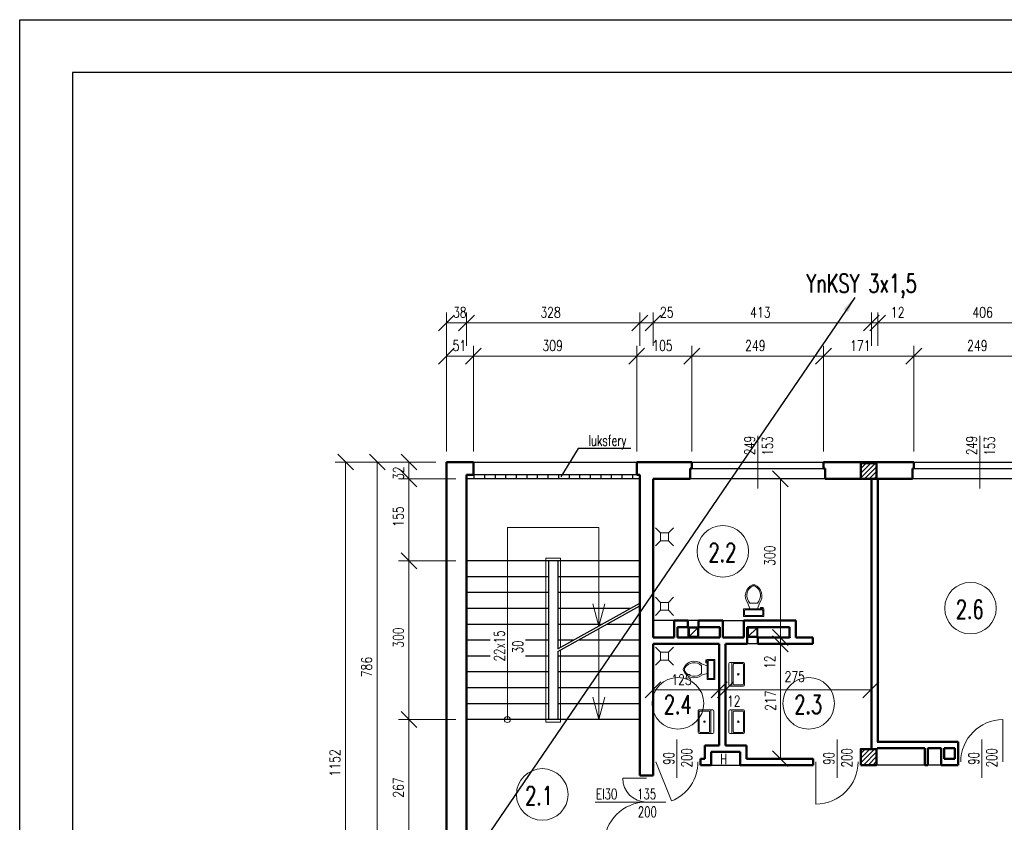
# Model space of a CAD drawing. Header units: millimetres. Extents: x -56112 to 30506, y -136199 to -2178.
# Tile 6 of 45: x -51869 to -33241, y -91978 to -76799. Entities that reach past the tile are written whole.
import ezdxf
from ezdxf.enums import TextEntityAlignment as Align

# ---------------------------------------------------------------- set-up
doc = ezdxf.new("R2010")
doc.units = ezdxf.units.MM
doc.header["$LTSCALE"] = 10
doc.header["$MEASUREMENT"] = 0
doc.header["$PDMODE"] = 35
doc.layers.get('0').update_dxf_attribs({"lineweight": 15})
for name, color, linetype, lineweight in [('L001', 1, 'Continuous', 18), ('L002', 2, 'Continuous', 25), ('L003', 3, 'Continuous', 50)]:
    doc.layers.add(name, color=color, linetype=linetype, lineweight=lineweight)
doc.layers.add('L004', color=4, linetype='Continuous')
doc.styles.get("Standard").update_dxf_attribs({"font": 'simplex.shx', "width": 0.75, "height": 200})
doc.dimstyles.new('1_100', dxfattribs={"dimtxt": 200, "dimasz": 300, "dimexe": 200, "dimexo": 200, "dimgap": 100, "dimtad": 1, "dimdec": 0, "dimlfac": 0.1, "dimtxsty": 'Standard', "dimblk": 'OBLIQUE', "dimcen": 250, "dimdle": 2, "dimclrt": 2, "dimadec": 0, "dimazin": 0, "dimtfac": 1, "dimtdec": 0, "dimtmove": 1, "dimatfit": 3, "dimfxl": 1, "dimarcsym": 0})
pattern_1 = [(45, (-46550, -54957.545), (-44.19417, 44.19417), [])]

# ---------------------------------------------------------------- blocks, each defined once
blk = doc.blocks.new('Zlewozmywak pojedyńczy - góra')
blk.add_line((-15, -3.999996), (15, -3.999996))
for points in [[(-13.5, 0), (13.5, 0)], [(-15, -18.499996), (-15, -1.5)], [(-13.5, -17.499996), (-13.5, -6.499996)], [(-12.5, -5.499996), (12.5, -5.499996)], [(13.5, -6.499996), (13.5, -17.499996)], [(15, -1.5), (15, -18.499996)], [(13.5, -19.999996), (-13.5, -19.999996)], [(12.5, -18.499996), (-12.5, -18.499996)]]:
    blk.add_lwpolyline(points)
for radius in [1, 0.5]:
    blk.add_circle((0, -11.999996), radius)
for centre, radius, start, end in [((-13.5, -1.5), 1.5, 90, 180), ((-12.5, -6.499996), 1, 90, 180), ((12.5, -6.499996), 1, 0, 90), ((13.5, -1.5), 1.5, 0, 90), ((-13.5, -18.499996), 1.5, 180, 270), ((-12.5, -17.499996), 1, 180, 270), ((12.5, -17.499996), 1, 270, 0), ((13.5, -18.499996), 1.5, 270, 0)]:
    blk.add_arc(centre, radius, start, end)
blk = doc.blocks.new('Toaleta - góra')
for p, q in [((-10, -8.5), (-8, -8.5)), ((-10, -9.5), (-10, -8.5)), ((-7, -9.5), (-10, -9.5)), ((-8, -8.5), (-8, -8)), ((-7, -8), (-7, -9.5)), ((-4, -8), (-6, -14)), ((4, -8), (6, -14)), ((9.5, -6), (9.5, -2)), ((4, -14), (-4, -14))]:
    blk.add_line(p, q)
blk.add_lwpolyline([(10.5, -8), (10.5, 0), (-10.5, 0), (-10.5, -8)], close=True)
for points in [[(-9.5, -2), (-9.5, -6)], [(8.5, -1), (-8.5, -1)], [(-8.5, -7), (8.5, -7)]]:
    blk.add_lwpolyline(points)
for centre, radius, start, end in [((-8.6, -1.9), 0.884, 81.8699, 188.1301), ((-8.6, -6.1), 0.884, 171.8699, 278.1301), ((8.6, -1.9), 0.884, 351.8699, 98.1301), ((8.6, -6.1), 0.884, 261.8699, 8.1301), ((3.5, -21.6), 12.2, 141.4691, 247.9714), ((4.2, -21.8), 11.3, 136.3677, 238.9468), ((-3.5, -21.6), 12.2, 292.0284, 38.5307), ((-4.2, -21.8), 11.3, 301.053, 43.6321), ((0, -27.9), 4, 245.7318, 294.2682), ((0, -29), 4, 254.8605, 285.1395)]:
    blk.add_arc(centre, radius, start, end)
blk = doc.blocks.new('_Oblique')
at = {"layer": 'L004', "color": 0, "lineweight": -2}
blk.add_line((-0.5, -0.5), (0.5, 0.5), dxfattribs=at)
blk = doc.blocks.new('*D1918')
at = {"layer": 'Defpoints'}
for p in [(-33655, -82333), (-31576, -82534), (-35636, -83164), (-31576, -83164)]:
    blk.add_point(p, dxfattribs=at)
at = {"layer": 'L001'}
for p, q in [((-35636, -82964), (-35636, -82334)), ((-31576, -82964), (-31576, -82334)), ((-35636, -82534), (-31576, -82534))]:
    blk.add_line(p, q, dxfattribs=at)
at = {"layer": 'L001', "xscale": 300, "yscale": 300, "zscale": 300, "rotation": 180}
blk.add_blockref('_Oblique', (-35636, -82534), dxfattribs=at)
at = {"layer": 'L001', "xscale": 300, "yscale": 300, "zscale": 300}
blk.add_blockref('_Oblique', (-31576, -82534), dxfattribs=at)
at = {"layer": 'L001', "color": 2, "linetype": 'Continuous', "width": 0.75}
blk.add_text('406', height=200, dxfattribs=at).set_placement((-33844, -82333), align=Align.MIDDLE_LEFT)
blk = doc.blocks.new('*D1482')
at = {"layer": 'Defpoints'}
for p in [(-35636, -82534), (-35279, -82534), (-35756, -83164), (-35636, -83164)]:
    blk.add_point(p, dxfattribs=at)
at = {"layer": 'L001'}
for p, q in [((-35756, -82964), (-35756, -82334)), ((-35636, -82964), (-35636, -82334)), ((-35758, -82534), (-35756, -82534)), ((-35756, -82534), (-35636, -82534)), ((-35172, -82534), (-35636, -82534))]:
    blk.add_line(p, q, dxfattribs=at)
at = {"layer": 'L001', "xscale": 300, "yscale": 300, "zscale": 300}
blk.add_blockref('_Oblique', (-35756, -82534), dxfattribs=at)
at = {"layer": 'L001', "xscale": 300, "yscale": 300, "zscale": 300, "rotation": 180}
blk.add_blockref('_Oblique', (-35636, -82534), dxfattribs=at)
at = {"layer": 'L001', "color": 2, "linetype": 'Continuous', "width": 0.75}
blk.add_text('12', height=200, dxfattribs=at).set_placement((-35386, -82334), align=Align.MIDDLE_LEFT)
blk = doc.blocks.new('*D1483')
at = {"layer": 'Defpoints'}
for p in [(-36012, -83164), (-34951, -83164), (-36661, -85164), (-34951, -85164)]:
    blk.add_point(p, dxfattribs=at)
at = {"layer": 'L001'}
for p, q in [((-36661, -84964), (-36661, -82964)), ((-34951, -84964), (-34951, -82964)), ((-36661, -83164), (-34951, -83164))]:
    blk.add_line(p, q, dxfattribs=at)
at = {"layer": 'L001', "xscale": 300, "yscale": 300, "zscale": 300, "rotation": 180}
blk.add_blockref('_Oblique', (-36661, -83164), dxfattribs=at)
at = {"layer": 'L001', "xscale": 300, "yscale": 300, "zscale": 300}
blk.add_blockref('_Oblique', (-34951, -83164), dxfattribs=at)
at = {"layer": 'L001', "color": 2, "linetype": 'Continuous', "width": 0.75}
blk.add_text('171', height=200, dxfattribs=at).set_placement((-36158, -82964), align=Align.MIDDLE_LEFT)
blk = doc.blocks.new('*D1919')
at = {"layer": 'Defpoints'}
for p in [(-41825, -82333), (-40136, -82534), (-43416, -83164), (-40136, -83164)]:
    blk.add_point(p, dxfattribs=at)
at = {"layer": 'L001'}
for p, q in [((-43416, -82964), (-43416, -82334)), ((-40136, -82964), (-40136, -82334)), ((-43416, -82534), (-40136, -82534))]:
    blk.add_line(p, q, dxfattribs=at)
at = {"layer": 'L001', "xscale": 300, "yscale": 300, "zscale": 300, "rotation": 180}
blk.add_blockref('_Oblique', (-43416, -82534), dxfattribs=at)
at = {"layer": 'L001', "xscale": 300, "yscale": 300, "zscale": 300}
blk.add_blockref('_Oblique', (-40136, -82534), dxfattribs=at)
at = {"layer": 'L001', "color": 2, "linetype": 'Continuous', "width": 0.75}
blk.add_text('328', height=200, dxfattribs=at).set_placement((-42018, -82333), align=Align.MIDDLE_LEFT)
blk = doc.blocks.new('*D1920')
at = {"layer": 'Defpoints'}
for p in [(-41790, -82963), (-40196, -83164), (-43286, -85164), (-40196, -85164)]:
    blk.add_point(p, dxfattribs=at)
at = {"layer": 'L001'}
for p, q in [((-43286, -84964), (-43286, -82964)), ((-40196, -84964), (-40196, -82964)), ((-43286, -83164), (-40196, -83164))]:
    blk.add_line(p, q, dxfattribs=at)
at = {"layer": 'L001', "xscale": 300, "yscale": 300, "zscale": 300, "rotation": 180}
blk.add_blockref('_Oblique', (-43286, -83164), dxfattribs=at)
at = {"layer": 'L001', "xscale": 300, "yscale": 300, "zscale": 300}
blk.add_blockref('_Oblique', (-40196, -83164), dxfattribs=at)
at = {"layer": 'L001', "color": 2, "linetype": 'Continuous', "width": 0.75}
blk.add_text('309', height=200, dxfattribs=at).set_placement((-41979, -82963), align=Align.MIDDLE_LEFT)
blk = doc.blocks.new('*D1486')
at = {"layer": 'Defpoints'}
for p in [(-43549, -82534), (-43416, -82534), (-43416, -83164), (-43796, -85164)]:
    blk.add_point(p, dxfattribs=at)
at = {"layer": 'L001'}
for p, q in [((-43796, -84964), (-43796, -82334)), ((-43416, -82964), (-43416, -82334)), ((-43798, -82534), (-43796, -82534)), ((-43796, -82534), (-43416, -82534)), ((-43414, -82534), (-43416, -82534))]:
    blk.add_line(p, q, dxfattribs=at)
at = {"layer": 'L001', "xscale": 300, "yscale": 300, "zscale": 300}
blk.add_blockref('_Oblique', (-43796, -82534), dxfattribs=at)
at = {"layer": 'L001', "xscale": 300, "yscale": 300, "zscale": 300, "rotation": 180}
blk.add_blockref('_Oblique', (-43416, -82534), dxfattribs=at)
at = {"layer": 'L001', "color": 2, "linetype": 'Continuous', "width": 0.75}
blk.add_text('38', height=200, dxfattribs=at).set_placement((-43670, -82334), align=Align.MIDDLE_LEFT)
blk = doc.blocks.new('*D1921')
at = {"layer": 'Defpoints'}
for p in [(-43590, -82963), (-43286, -83164), (-43796, -85164), (-43286, -85164)]:
    blk.add_point(p, dxfattribs=at)
at = {"layer": 'L001'}
for p, q in [((-43796, -84964), (-43796, -82964)), ((-43286, -84964), (-43286, -82964)), ((-43796, -83164), (-43286, -83164))]:
    blk.add_line(p, q, dxfattribs=at)
at = {"layer": 'L001', "xscale": 300, "yscale": 300, "zscale": 300, "rotation": 180}
blk.add_blockref('_Oblique', (-43796, -83164), dxfattribs=at)
at = {"layer": 'L001', "xscale": 300, "yscale": 300, "zscale": 300}
blk.add_blockref('_Oblique', (-43286, -83164), dxfattribs=at)
at = {"layer": 'L001', "color": 2, "linetype": 'Continuous', "width": 0.75}
blk.add_text('51', height=200, dxfattribs=at).set_placement((-43679, -82963), align=Align.MIDDLE_LEFT)
blk = doc.blocks.new('*D1922')
at = {"layer": 'Defpoints'}
for p in [(-37870, -82333), (-35756, -82534), (-39886, -83164), (-35756, -83164)]:
    blk.add_point(p, dxfattribs=at)
at = {"layer": 'L001'}
for p, q in [((-39886, -82964), (-39886, -82334)), ((-35756, -82964), (-35756, -82334)), ((-39886, -82534), (-35756, -82534))]:
    blk.add_line(p, q, dxfattribs=at)
at = {"layer": 'L001', "xscale": 300, "yscale": 300, "zscale": 300, "rotation": 180}
blk.add_blockref('_Oblique', (-39886, -82534), dxfattribs=at)
at = {"layer": 'L001', "xscale": 300, "yscale": 300, "zscale": 300}
blk.add_blockref('_Oblique', (-35756, -82534), dxfattribs=at)
at = {"layer": 'L001', "color": 2, "linetype": 'Continuous', "width": 0.75}
blk.add_text('413', height=200, dxfattribs=at).set_placement((-38049, -82333), align=Align.MIDDLE_LEFT)
blk = doc.blocks.new('*D1923')
at = {"layer": 'Defpoints'}
for p in [(-37955, -82963), (-36661, -83164), (-39151, -85164), (-36661, -85164)]:
    blk.add_point(p, dxfattribs=at)
at = {"layer": 'L001'}
for p, q in [((-39151, -84964), (-39151, -82964)), ((-36661, -84964), (-36661, -82964)), ((-39151, -83164), (-36661, -83164))]:
    blk.add_line(p, q, dxfattribs=at)
at = {"layer": 'L001', "xscale": 300, "yscale": 300, "zscale": 300, "rotation": 180}
blk.add_blockref('_Oblique', (-39151, -83164), dxfattribs=at)
at = {"layer": 'L001', "xscale": 300, "yscale": 300, "zscale": 300}
blk.add_blockref('_Oblique', (-36661, -83164), dxfattribs=at)
at = {"layer": 'L001', "color": 2, "linetype": 'Continuous', "width": 0.75}
blk.add_text('249', height=200, dxfattribs=at).set_placement((-38144, -82963), align=Align.MIDDLE_LEFT)
blk = doc.blocks.new('*D1490')
at = {"layer": 'Defpoints'}
for p in [(-39886, -82534), (-39635, -82534), (-40136, -83164), (-39886, -83164)]:
    blk.add_point(p, dxfattribs=at)
at = {"layer": 'L001'}
for p, q in [((-40136, -82964), (-40136, -82334)), ((-39886, -82964), (-39886, -82334)), ((-40138, -82534), (-40136, -82534)), ((-40136, -82534), (-39886, -82534)), ((-39513, -82534), (-39886, -82534))]:
    blk.add_line(p, q, dxfattribs=at)
at = {"layer": 'L001', "xscale": 300, "yscale": 300, "zscale": 300}
blk.add_blockref('_Oblique', (-40136, -82534), dxfattribs=at)
at = {"layer": 'L001', "xscale": 300, "yscale": 300, "zscale": 300, "rotation": 180}
blk.add_blockref('_Oblique', (-39886, -82534), dxfattribs=at)
at = {"layer": 'L001', "color": 2, "linetype": 'Continuous', "width": 0.75}
blk.add_text('25', height=200, dxfattribs=at).set_placement((-39756, -82334), align=Align.MIDDLE_LEFT)
blk = doc.blocks.new('*D1924')
at = {"layer": 'Defpoints'}
for p in [(-39723, -82963), (-39151, -83164), (-40196, -85164), (-39151, -85164)]:
    blk.add_point(p, dxfattribs=at)
at = {"layer": 'L001'}
for p, q in [((-40196, -84964), (-40196, -82964)), ((-39151, -84964), (-39151, -82964)), ((-40196, -83164), (-39151, -83164))]:
    blk.add_line(p, q, dxfattribs=at)
at = {"layer": 'L001', "xscale": 300, "yscale": 300, "zscale": 300, "rotation": 180}
blk.add_blockref('_Oblique', (-40196, -83164), dxfattribs=at)
at = {"layer": 'L001', "xscale": 300, "yscale": 300, "zscale": 300}
blk.add_blockref('_Oblique', (-39151, -83164), dxfattribs=at)
at = {"layer": 'L001', "color": 2, "linetype": 'Continuous', "width": 0.75}
blk.add_text('105', height=200, dxfattribs=at).set_placement((-39901, -82963), align=Align.MIDDLE_LEFT)
blk = doc.blocks.new('*D1928')
at = {"layer": 'Defpoints'}
for p in [(-33755, -82963), (-32461, -83164), (-34951, -85164), (-32461, -85164)]:
    blk.add_point(p, dxfattribs=at)
at = {"layer": 'L001'}
for p, q in [((-34951, -84964), (-34951, -82964)), ((-32461, -84964), (-32461, -82964)), ((-34951, -83164), (-32461, -83164))]:
    blk.add_line(p, q, dxfattribs=at)
at = {"layer": 'L001', "xscale": 300, "yscale": 300, "zscale": 300, "rotation": 180}
blk.add_blockref('_Oblique', (-34951, -83164), dxfattribs=at)
at = {"layer": 'L001', "xscale": 300, "yscale": 300, "zscale": 300}
blk.add_blockref('_Oblique', (-32461, -83164), dxfattribs=at)
at = {"layer": 'L001', "color": 2, "linetype": 'Continuous', "width": 0.75}
blk.add_text('249', height=200, dxfattribs=at).set_placement((-33944, -82963), align=Align.MIDDLE_LEFT)
blk = doc.blocks.new('*D2000')
at = {"layer": 'Defpoints'}
for p in [(-44395, -85164), (-45903, -90875), (-45702, -96684), (-40196, -96684)]:
    blk.add_point(p, dxfattribs=at)
at = {"layer": 'L001'}
for p, q in [((-44595, -85164), (-45902, -85164)), ((-45702, -85164), (-45702, -96684)), ((-40396, -96684), (-45902, -96684))]:
    blk.add_line(p, q, dxfattribs=at)
at = {"layer": 'L001', "xscale": 300, "yscale": 300, "zscale": 300}
for p, rotation in [((-45702, -85164), 90), ((-45702, -96684), 270)]:
    blk.add_blockref('_Oblique', p, dxfattribs=dict(at, rotation=rotation))
at = {"layer": 'L001', "color": 2, "linetype": 'Continuous', "width": 0.75}
blk.add_text('1152', height=200, rotation=90, dxfattribs=at).set_placement((-45903, -91111), align=Align.MIDDLE_LEFT)
blk = doc.blocks.new('*D2002')
at = {"layer": 'Defpoints'}
for p in [(-43796, -85164), (-45304, -89045), (-45103, -93024), (-43796, -93024)]:
    blk.add_point(p, dxfattribs=at)
at = {"layer": 'L001'}
for p, q in [((-43996, -85164), (-45303, -85164)), ((-45103, -85164), (-45103, -93024)), ((-43996, -93024), (-45303, -93024))]:
    blk.add_line(p, q, dxfattribs=at)
at = {"layer": 'L001', "xscale": 300, "yscale": 300, "zscale": 300}
for p, rotation in [((-45103, -85164), 90), ((-45103, -93024), 270)]:
    blk.add_blockref('_Oblique', p, dxfattribs=dict(at, rotation=rotation))
at = {"layer": 'L001', "color": 2, "linetype": 'Continuous', "width": 0.75}
blk.add_text('786', height=200, rotation=90, dxfattribs=at).set_placement((-45304, -89235), align=Align.MIDDLE_LEFT)
blk = doc.blocks.new('*D2003')
at = {"layer": 'Defpoints'}
for p in [(-43416, -87034), (-44705, -88485), (-44504, -90034), (-43416, -90034)]:
    blk.add_point(p, dxfattribs=at)
at = {"layer": 'L001'}
for p, q in [((-43616, -87034), (-44704, -87034)), ((-44504, -87034), (-44504, -90034)), ((-43616, -90034), (-44704, -90034))]:
    blk.add_line(p, q, dxfattribs=at)
at = {"layer": 'L001', "xscale": 300, "yscale": 300, "zscale": 300}
for p, rotation in [((-44504, -87034), 90), ((-44504, -90034), 270)]:
    blk.add_blockref('_Oblique', p, dxfattribs=dict(at, rotation=rotation))
at = {"layer": 'L001', "color": 2, "linetype": 'Continuous', "width": 0.75}
blk.add_text('300', height=200, rotation=90, dxfattribs=at).set_placement((-44705, -88678), align=Align.MIDDLE_LEFT)
blk = doc.blocks.new('*D2004')
at = {"layer": 'Defpoints'}
for p in [(-43416, -85484), (-44705, -86210), (-44504, -87034), (-43416, -87034)]:
    blk.add_point(p, dxfattribs=at)
at = {"layer": 'L001'}
for p, q in [((-43616, -85484), (-44704, -85484)), ((-44504, -85484), (-44504, -87034)), ((-43616, -87034), (-44704, -87034))]:
    blk.add_line(p, q, dxfattribs=at)
at = {"layer": 'L001', "xscale": 300, "yscale": 300, "zscale": 300}
for p, rotation in [((-44504, -85484), 90), ((-44504, -87034), 270)]:
    blk.add_blockref('_Oblique', p, dxfattribs=dict(at, rotation=rotation))
at = {"layer": 'L001', "color": 2, "linetype": 'Continuous', "width": 0.75}
blk.add_text('155', height=200, rotation=90, dxfattribs=at).set_placement((-44705, -86389), align=Align.MIDDLE_LEFT)
blk = doc.blocks.new('*D2005')
at = {"layer": 'Defpoints'}
for p in [(-43416, -90034), (-44705, -91320), (-44504, -92704), (-43416, -92704)]:
    blk.add_point(p, dxfattribs=at)
at = {"layer": 'L001'}
for p, q in [((-43616, -90034), (-44704, -90034)), ((-44504, -90034), (-44504, -92704)), ((-43616, -92704), (-44704, -92704))]:
    blk.add_line(p, q, dxfattribs=at)
at = {"layer": 'L001', "xscale": 300, "yscale": 300, "zscale": 300}
for p, rotation in [((-44504, -90034), 90), ((-44504, -92704), 270)]:
    blk.add_blockref('_Oblique', p, dxfattribs=dict(at, rotation=rotation))
at = {"layer": 'L001', "color": 2, "linetype": 'Continuous', "width": 0.75}
blk.add_text('267', height=200, rotation=90, dxfattribs=at).set_placement((-44705, -91513), align=Align.MIDDLE_LEFT)
blk = doc.blocks.new('*D1564')
at = {"layer": 'Defpoints'}
for p in [(-43796, -85164), (-44504, -85384), (-44504, -85484), (-43416, -85484)]:
    blk.add_point(p, dxfattribs=at)
at = {"layer": 'L001'}
for p, q in [((-43996, -85164), (-44704, -85164)), ((-44504, -85162), (-44504, -85164)), ((-44504, -85164), (-44504, -85484)), ((-43616, -85484), (-44704, -85484)), ((-44504, -85486), (-44504, -85484))]:
    blk.add_line(p, q, dxfattribs=at)
at = {"layer": 'L001', "xscale": 300, "yscale": 300, "zscale": 300}
for p, rotation in [((-44504, -85164), 270), ((-44504, -85484), 90)]:
    blk.add_blockref('_Oblique', p, dxfattribs=dict(at, rotation=rotation))
at = {"layer": 'L001', "color": 2, "linetype": 'Continuous', "width": 0.75}
blk.add_text('32', height=200, rotation=90, dxfattribs=at).set_placement((-44704, -85505), align=Align.MIDDLE_LEFT)
blk = doc.blocks.new('*D2017')
at = {"layer": 'Defpoints'}
for p in [(-39886, -89299), (-39361, -89281), (-38636, -89299), (-38636, -89471)]:
    blk.add_point(p, dxfattribs=at)
at = {"layer": 'L001'}
for p, q in [((-39886, -89471), (-38636, -89471)), ((-39886, -89499), (-39886, -89671)), ((-38636, -89499), (-38636, -89671))]:
    blk.add_line(p, q, dxfattribs=at)
at = {"layer": 'L001', "xscale": 300, "yscale": 300, "zscale": 300, "rotation": 180}
blk.add_blockref('_Oblique', (-39886, -89471), dxfattribs=at)
at = {"layer": 'L001', "xscale": 300, "yscale": 300, "zscale": 300}
blk.add_blockref('_Oblique', (-38636, -89471), dxfattribs=at)
at = {"layer": 'L001', "color": 2, "linetype": 'Continuous', "width": 0.75}
blk.add_text('125', height=200, dxfattribs=at).set_placement((-39540, -89281), align=Align.MIDDLE_LEFT)
blk = doc.blocks.new('*D1720')
at = {"layer": 'Defpoints'}
for p in [(-38636, -89299), (-38516, -89471), (-38516, -89589), (-38381, -89685)]:
    blk.add_point(p, dxfattribs=at)
at = {"layer": 'L001'}
for p, q in [((-38516, -89389), (-38516, -89271)), ((-38638, -89471), (-38636, -89471)), ((-38636, -89471), (-38516, -89471)), ((-38636, -89499), (-38636, -89671)), ((-38516, -89471), (-38514, -89471))]:
    blk.add_line(p, q, dxfattribs=at)
at = {"layer": 'L001', "xscale": 300, "yscale": 300, "zscale": 300}
blk.add_blockref('_Oblique', (-38636, -89471), dxfattribs=at)
at = {"layer": 'L001', "xscale": 300, "yscale": 300, "zscale": 300, "rotation": 180}
blk.add_blockref('_Oblique', (-38516, -89471), dxfattribs=at)
at = {"layer": 'L001', "color": 2, "linetype": 'Continuous', "width": 0.75}
blk.add_text('12', height=200, dxfattribs=at).set_placement((-38488, -89685), align=Align.MIDDLE_LEFT)
blk = doc.blocks.new('*D2018')
at = {"layer": 'Defpoints'}
for p in [(-37205, -89224), (-38516, -89589), (-35766, -89469), (-35766, -89471)]:
    blk.add_point(p, dxfattribs=at)
at = {"layer": 'L001'}
for p, q in [((-38516, -89389), (-38516, -89271)), ((-38516, -89471), (-35766, -89471)), ((-35766, -89669), (-35766, -89671))]:
    blk.add_line(p, q, dxfattribs=at)
at = {"layer": 'L001', "xscale": 300, "yscale": 300, "zscale": 300, "rotation": 180}
blk.add_blockref('_Oblique', (-38516, -89471), dxfattribs=at)
at = {"layer": 'L001', "xscale": 300, "yscale": 300, "zscale": 300}
blk.add_blockref('_Oblique', (-35766, -89471), dxfattribs=at)
at = {"layer": 'L001', "color": 2, "linetype": 'Continuous', "width": 0.75}
blk.add_text('275', height=200, dxfattribs=at).set_placement((-37398, -89224), align=Align.MIDDLE_LEFT)
blk = doc.blocks.new('*D2019')
at = {"layer": 'Defpoints'}
for p in [(-37508, -85484), (-37679, -86935), (-38175, -88484), (-37478, -88484)]:
    blk.add_point(p, dxfattribs=at)
at = {"layer": 'L001'}
for p, q in [((-37478, -85484), (-37478, -88484)), ((-37308, -85484), (-37278, -85484)), ((-37975, -88484), (-37278, -88484))]:
    blk.add_line(p, q, dxfattribs=at)
at = {"layer": 'L001', "xscale": 300, "yscale": 300, "zscale": 300}
for p, rotation in [((-37478, -85484), 90), ((-37478, -88484), 270)]:
    blk.add_blockref('_Oblique', p, dxfattribs=dict(at, rotation=rotation))
at = {"layer": 'L001', "color": 2, "linetype": 'Continuous', "width": 0.75}
blk.add_text('300', height=200, rotation=90, dxfattribs=at).set_placement((-37679, -87128), align=Align.MIDDLE_LEFT)
blk = doc.blocks.new('*D2020')
at = {"layer": 'Defpoints'}
for p in [(-38175, -88604), (-37666, -89691), (-38165, -90774), (-37478, -90774)]:
    blk.add_point(p, dxfattribs=at)
at = {"layer": 'L001'}
for p, q in [((-37975, -88604), (-37278, -88604)), ((-37478, -88604), (-37478, -90774)), ((-37965, -90774), (-37278, -90774))]:
    blk.add_line(p, q, dxfattribs=at)
at = {"layer": 'L001', "xscale": 300, "yscale": 300, "zscale": 300}
for p, rotation in [((-37478, -88604), 90), ((-37478, -90774), 270)]:
    blk.add_blockref('_Oblique', p, dxfattribs=dict(at, rotation=rotation))
at = {"layer": 'L001', "color": 2, "linetype": 'Continuous', "width": 0.75}
blk.add_text('217', height=200, rotation=90, dxfattribs=at).set_placement((-37666, -89870), align=Align.MIDDLE_LEFT)
blk = doc.blocks.new('*D1724')
at = {"layer": 'Defpoints'}
for p in [(-38175, -88484), (-38175, -88604), (-37478, -88604), (-37478, -88971)]:
    blk.add_point(p, dxfattribs=at)
at = {"layer": 'L001'}
for p, q in [((-37975, -88484), (-37278, -88484)), ((-37975, -88604), (-37278, -88604)), ((-37478, -88482), (-37478, -88484)), ((-37478, -88484), (-37478, -88604)), ((-37478, -89078), (-37478, -88604))]:
    blk.add_line(p, q, dxfattribs=at)
at = {"layer": 'L001', "xscale": 300, "yscale": 300, "zscale": 300}
for p, rotation in [((-37478, -88484), 270), ((-37478, -88604), 90)]:
    blk.add_blockref('_Oblique', p, dxfattribs=dict(at, rotation=rotation))
at = {"layer": 'L001', "color": 2, "linetype": 'Continuous', "width": 0.75}
blk.add_text('12', height=200, rotation=90, dxfattribs=at).set_placement((-37678, -89078), align=Align.MIDDLE_LEFT)

msp = doc.modelspace()

# ---------------------------------------------------------------- hatches: boundary and pattern name
at = {"layer": 'L001'}
h = msp.add_hatch(dxfattribs=at)
h.set_pattern_fill('ANSI31', color=256, scale=500, style=0)
h.set_pattern_definition(pattern_1)
h.paths.add_polyline_path([(-35656, -85184.4), (-35956, -85184.4), (-35956, -85484.4), (-35656, -85484.4)], flags=16)
h = msp.add_hatch(dxfattribs=at)
h.set_pattern_fill('ANSI31', color=256, scale=500, style=0)
h.set_pattern_definition(pattern_1)
h.paths.add_polyline_path([(-35656, -90594.4), (-35956, -90594.4), (-35956, -90894.4), (-35656, -90894.4)], flags=16)

# ---------------------------------------------------------------- linework, layer by layer
at = {"layer": 'Defpoints'}
msp.add_3dface([(-51868.7, -76799.4, 0), (30505.6, -76799.4, 0), (30505.6, -106499.4, 0), (-51868.7, -106499.4, 0)], dxfattribs=at)
at = {"layer": 'L001'}
for p, q in [((-37906, -85662.5), (-37906, -84666.3)), ((-33706, -85662.5), (-33706, -84666.3)), ((-42641, -86400.6), (-40911, -86400.6)), ((-42641, -90034.4), (-42641, -86400.6)), ((-40911, -86400.6), (-40911, -88267)), ((-39745.4, -86503.5), (-39841.5, -86407.4)), ((-39595.4, -86503.5), (-39499.3, -86407.4)), ((-39745.4, -86653.5), (-39841.5, -86749.6)), ((-39595.4, -86653.5), (-39499.3, -86749.6)), ((-41916, -86984.4), (-41636, -86984.4)), ((-41916, -90084.4), (-41916, -86984.4)), ((-41636, -86984.4), (-41636, -88672.5)), ((-39745.4, -87819.1), (-39841.5, -87723)), ((-39595.4, -87819.1), (-39499.3, -87723)), ((-40911, -88267), (-41026.5, -87845.6)), ((-40911, -88267), (-40795.5, -87845.6)), ((-39745.4, -87969.1), (-39841.5, -88065.2)), ((-39595.4, -87969.1), (-39499.3, -88065.2)), ((-40911, -88317), (-40911, -90034.4)), ((-39745.4, -88761.7), (-39841.5, -88665.6)), ((-39595.4, -88761.7), (-39499.3, -88665.6)), ((-41636, -88722.5), (-41636, -90084.4)), ((-39745.4, -88911.7), (-39841.5, -89007.8)), ((-39595.4, -88911.7), (-39499.3, -89007.8)), ((-40911, -90034.4), (-41026.5, -89613)), ((-40911, -90034.4), (-40795.5, -89613)), ((-41916, -90084.4), (-41636, -90084.4)), ((-33266, -90836.1, 70), (-33266, -90036.1, 70)), ((-39436, -90409.8), (-39436, -91138.9)), ((-36406, -90409.8), (-36406, -91138.9)), ((-33666, -90409.8), (-33666, -91138.9)), ((-39836, -90832.6, 70), (-39536, -91574.9, 70)), ((-36806, -90832.6, 70), (-36806, -91632.6, 70)), ((-40011, -91144.4), (-40461, -91144.4)), ((-39646.5, -91594.4), (-40979.5, -91594.4))]:
    msp.add_line(p, q, dxfattribs=at)
at = {"layer": 'L001', "flags": 128}
for points in [[(-39745.4, -86653.5), (-39595.4, -86653.5), (-39595.4, -86503.5), (-39745.4, -86503.5)], [(-39745.4, -87969.1), (-39595.4, -87969.1), (-39595.4, -87819.1), (-39745.4, -87819.1)], [(-39745.4, -88911.7), (-39595.4, -88911.7), (-39595.4, -88761.7), (-39745.4, -88761.7)]]:
    msp.add_lwpolyline(points, close=True, dxfattribs=at)
at = {"layer": 'L001'}
for centre, radius in [((-38566.4, -86853.4), 488.1), ((-33880.5, -87927.9), 488.1), ((-39416.1, -89728), 488.1), ((-36942.1, -89728), 488.1), ((-42641, -90034.4), 57.1), ((-41982.4, -91451.4), 488.1)]:
    msp.add_circle(centre, radius, dxfattribs=at)
for centre, radius, start, end in [((-33266, -90836.1, 70), 800, 90, 180), ((-39829, -90838, 70), 793, 291.68015, 0.39191), ((-36806, -90832.6, 70), 800, 270, 0), ((-40011, -91144.4), 450, 180, 270), ((-40011, -92394.4), 800, 90, 180)]:
    msp.add_arc(centre, radius, start, end, dxfattribs=at)
at = {"layer": 'L002'}
for p, q in [((-41301.5, -84908.5), (-41630.7, -85441.4)), ((-40308.3, -84908.5), (-41301.5, -84908.5)), ((-43286, -85164.4), (-40196, -85164.4)), ((-39151, -85164.4), (-36661, -85164.4)), ((-39151, -85284.4), (-36661, -85284.4)), ((-34951, -85164.4), (-32461, -85164.4)), ((-34951, -85284.4), (-32461, -85284.4)), ((-40196, -85404.4), (-43416, -85404.4)), ((-40136, -85484.4), (-43416, -85484.4)), ((-43276, -85404.4), (-43276, -85484.4)), ((-43076, -85404.4), (-43076, -85484.4)), ((-42876, -85404.4), (-42876, -85484.4)), ((-42676, -85404.4), (-42676, -85484.4)), ((-42476, -85404.4), (-42476, -85484.4)), ((-42276, -85404.4), (-42276, -85484.4)), ((-42076, -85404.4), (-42076, -85484.4)), ((-41876, -85404.4), (-41876, -85484.4)), ((-41676, -85404.4), (-41676, -85484.4)), ((-41476, -85404.4), (-41476, -85484.4)), ((-41276, -85404.4), (-41276, -85484.4)), ((-41076, -85404.4), (-41076, -85484.4)), ((-40876, -85404.4), (-40876, -85484.4)), ((-40676, -85404.4), (-40676, -85484.4)), ((-40476, -85404.4), (-40476, -85484.4)), ((-40276, -85404.4), (-40276, -85484.4)), ((-36631, -85484.4), (-39181, -85484.4)), ((-32431, -85484.4), (-34981, -85484.4)), ((-40136, -87034.4), (-43416, -87034.4)), ((-41866, -87034.4), (-41866, -90034.4)), ((-41686, -87034.4), (-41686, -88700.4)), ((-41866, -87334.4), (-43416, -87334.4)), ((-40136, -87334.4), (-41686, -87334.4)), ((-41866, -87634.4), (-43416, -87634.4)), ((-40136, -87634.4), (-41686, -87634.4)), ((-41686, -88700.4), (-40136, -87833.5)), ((-41686, -88750.4), (-40136, -87883.5)), ((-41866, -87934.4), (-43416, -87934.4)), ((-40316.3, -87934.4), (-41686, -87934.4)), ((-41866, -88234.4), (-43416, -88234.4)), ((-40852.7, -88234.4), (-41686, -88234.4)), ((-40136, -88234.4), (-40763.3, -88234.4)), ((-39486, -88164.4), (-39886, -88164.4)), ((-39026, -88164.4), (-39226, -88164.4)), ((-39026, -88284.4), (-39226, -88284.4)), ((-39226, -88284.4), (-39226, -88484.4)), ((-39026, -88284.4), (-39026, -88484.4)), ((-38566, -88164.4), (-38166, -88164.4)), ((-37906, -88484.4), (-37906, -88284.4)), ((-39046, -88304.4), (-39206, -88304.4)), ((-39206, -88464.4), (-39046, -88304.4)), ((-39206, -88304.4), (-39206, -88464.4)), ((-39046, -88464.4), (-39206, -88464.4)), ((-39046, -88304.4), (-39046, -88464.4)), ((-38086, -88304.4), (-38086, -88464.4)), ((-38086, -88464.4), (-37926, -88304.4)), ((-37926, -88304.4), (-38086, -88304.4)), ((-37926, -88464.4), (-38086, -88464.4)), ((-37926, -88304.4), (-37926, -88464.4)), ((-42967, -88534.4), (-43416, -88534.4)), ((-41866, -88534.4), (-42298.9, -88534.4)), ((-41389.1, -88534.4), (-41686, -88534.4)), ((-40136, -88534.4), (-41299.7, -88534.4)), ((-37906, -88484.4), (-38106, -88484.4)), ((-37906, -88604.4), (-38106, -88604.4)), ((-42967, -88834.4), (-43416, -88834.4)), ((-41866, -88834.4), (-42298.9, -88834.4)), ((-41686, -88750.4), (-41686, -90034.4)), ((-40136, -88834.4), (-41686, -88834.4)), ((-41866, -89134.4), (-43416, -89134.4)), ((-40136, -89134.4), (-41686, -89134.4)), ((-41866, -89434.4), (-43416, -89434.4)), ((-40136, -89434.4), (-41686, -89434.4)), ((-41866, -89734.4), (-43416, -89734.4)), ((-40136, -89734.4), (-41686, -89734.4)), ((-40136, -90034.4), (-43416, -90034.4)), ((-38786, -90894.4), (-38236, -90894.4)), ((-34746, -90894.4), (-35656, -90894.4)), ((-34436, -90894.4), (-34686, -90894.4))]:
    msp.add_line(p, q, dxfattribs=at)
at = {"layer": 'L003'}
for p, q in [((-43796, -85164.4), (-43796, -93024.4)), ((-43286, -85164.4), (-43796, -85164.4)), ((-43286, -85164.4), (-43286, -85404.4)), ((-39151, -85164.4), (-40196, -85164.4)), ((-40196, -85164.4), (-40196, -85404.4)), ((-39181, -85284.4), (-39151, -85284.4)), ((-39181, -85484.4), (-39181, -85284.4)), ((-39151, -85164.4), (-39151, -85284.4)), ((-34951, -85164.4), (-36661, -85164.4)), ((-36661, -85164.4), (-36661, -85284.4)), ((-36661, -85284.4), (-36631, -85284.4)), ((-36631, -85484.4), (-36631, -85284.4)), ((-34981, -85284.4), (-34951, -85284.4)), ((-34981, -85484.4), (-34981, -85284.4)), ((-34951, -85164.4), (-34951, -85284.4)), ((-43416, -85404.4), (-43416, -92704.4)), ((-43286, -85404.4), (-43416, -85404.4)), ((-40136, -85404.4), (-40196, -85404.4)), ((-40136, -85404.4), (-40136, -91094.4)), ((-39886, -85484.4), (-39886, -88484.4)), ((-39181, -85484.4), (-39886, -85484.4)), ((-35766, -85484.4), (-36631, -85484.4)), ((-35756, -85484.4), (-35756, -90594.4)), ((-35636, -85484.4), (-35636, -90454.4)), ((-34981, -85484.4), (-35636, -85484.4)), ((-39486, -88164.4), (-39486, -88484.4)), ((-39226, -88164.4), (-39486, -88164.4)), ((-39426, -88284.4), (-39426, -88484.4)), ((-39226, -88284.4), (-39426, -88284.4)), ((-39226, -88164.4), (-39226, -88284.4)), ((-38566, -88164.4), (-39026, -88164.4)), ((-39026, -88164.4), (-39026, -88284.4)), ((-38626, -88284.4), (-39026, -88284.4)), ((-38626, -88284.4), (-38626, -88484.4)), ((-38566, -88164.4), (-38566, -88484.4)), ((-38166, -88164.4), (-38166, -88484.4)), ((-37186, -88164.4), (-38166, -88164.4)), ((-38106, -88284.4), (-38106, -88604.4)), ((-37306, -88284.4), (-38106, -88284.4)), ((-37306, -88284.4), (-37306, -88484.4)), ((-37186, -88164.4), (-37186, -88484.4)), ((-39486, -88484.4), (-39886, -88484.4)), ((-39886, -88604.4), (-39886, -91094.4)), ((-38636, -88604.4), (-39886, -88604.4)), ((-38626, -88484.4), (-39426, -88484.4)), ((-38636, -88604.4), (-38636, -90524.4)), ((-38166, -88484.4), (-38566, -88484.4)), ((-38516, -88604.4), (-38516, -90524.4)), ((-38106, -88604.4), (-38516, -88604.4)), ((-37306, -88484.4), (-37906, -88484.4)), ((-37906, -88484.4), (-37906, -88604.4)), ((-36866, -88604.4), (-37906, -88604.4)), ((-36866, -88484.4), (-37186, -88484.4)), ((-36866, -88484.4), (-36866, -88604.4)), ((-38636, -90524.4), (-38906, -90524.4)), ((-38906, -90524.4), (-38906, -90774.4)), ((-38116, -90524.4), (-38516, -90524.4)), ((-38116, -90524.4), (-38116, -90774.4)), ((-35646, -90454.4), (-34116, -90454.4)), ((-38236, -90644.4), (-38786, -90644.4)), ((-38786, -90644.4), (-38786, -90894.4)), ((-38236, -90644.4), (-38236, -90894.4)), ((-34746, -90574.4), (-35646, -90574.4)), ((-34686, -90574.4), (-34436, -90574.4)), ((-34376, -90574.4), (-34176, -90574.4)), ((-38906, -90774.4), (-38986, -90774.4)), ((-38986, -90774.4), (-38986, -90894.4)), ((-38786, -90894.4), (-38986, -90894.4)), ((-36856, -90894.4), (-38236, -90894.4)), ((-36856, -90774.4), (-38116, -90774.4)), ((-34686, -90894.4), (-34746, -90894.4)), ((-34116, -90894.4), (-34436, -90894.4)), ((-34176, -90774.4), (-34376, -90774.4)), ((-39886, -91094.4), (-40136, -91094.4))]:
    msp.add_line(p, q, dxfattribs=at)
at = {"layer": 'L003', "flags": 128}
for points in [[(-35956, -85484.4), (-35656, -85484.4), (-35656, -85184.4), (-35956, -85184.4)], [(-35956, -90894.4), (-35656, -90894.4), (-35656, -90594.4), (-35956, -90594.4)]]:
    msp.add_lwpolyline(points, close=True, dxfattribs=at)
for points in [[(-34116, -90894.4), (-34116, -90454.4)], [(-34746, -90894.4), (-34746, -90574.4)], [(-34686, -90894.4), (-34686, -90574.4)], [(-34436, -90894.4), (-34436, -90574.4)], [(-34376, -90774.4), (-34376, -90574.4)], [(-34176, -90774.4), (-34176, -90574.4)], [(-36856, -90774.4), (-36856, -90894.4)]]:
    msp.add_lwpolyline(points, dxfattribs=at)
at = {"layer": 'L004'}
msp.add_3dface([(29505.6, -77799.4, 0), (-50868.7, -77799.4, 0), (-50868.7, -105499.4, 0), (29505.6, -105499.4, 0)], dxfattribs=at)

# ---------------------------------------------------------------- block references
at = {"layer": 'L001'}
for name, p, xscale, yscale, zscale, rotation in [('Toaleta - góra', (-37983.3, -88085.4), 18.14285714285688, 18.14285714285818, 18.14285714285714, 180), ('Toaleta - góra', (-38715.6, -89088.8), 18.14285714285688, 18.14285714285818, 18.14285714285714, 270), ('Zlewozmywak pojedyńczy - góra', (-38453.3, -89178.4), 14.99999999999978, 15.00000000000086, 15, 90), ('Zlewozmywak pojedyńczy - góra', (-38733.4, -90075.7), 14.99999999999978, -15.00000000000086, 15, 89.99999999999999), ('Zlewozmywak pojedyńczy - góra', (-38453.3, -90075.7), 14.99999999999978, 15.00000000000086, 15, 90)]:
    msp.add_blockref(name, p, dxfattribs=dict(at, xscale=xscale, yscale=yscale, zscale=zscale, rotation=rotation))

# ---------------------------------------------------------------- texts
at = {"layer": 'L001', "width": 0.7}
for s, rotation, p in [('249', 90, (-37898.5, -84851.6)), ('153', 90, (-37559.2, -84861.6)), ('249', 90, (-33698.5, -84851.6)), ('153', 90, (-33359.2, -84861.6)), ('22x15', 90, (-42633.5, -88641.9)), ('30', 90, (-42285.3, -88660.9)), ('90', 90, (-39428.5, -90769.8)), ('200', 90, (-39089.2, -90757.5)), ('90', 90, (-36398.5, -90769.8)), ('200', 90, (-36059.2, -90757.5)), ('90', 90, (-33658.5, -90769.8)), ('200', 90, (-33319.2, -90757.5)), ('EI30', 360, (-40763.8, -91601.8)), ('135', 360, (-40007.5, -91601.8)), ('200', 360, (-39994.2, -91941.2))]:
    msp.add_text(s, height=200, rotation=rotation, dxfattribs=at).set_placement(p, align=Align.BOTTOM_CENTER)
for s, height, p in [('2.2', 350, (-38575.1, -87155.2)), ('2.6', 350, (-33895.1, -88229.7)), ('2.4', 350, (-39418.9, -90029.8)), ('2.3', 350, (-36950.8, -90029.8)), ('H', 200, (-38550, -90941)), ('2.1', 350, (-42043.6, -91753.2))]:
    msp.add_text(s, height=height, dxfattribs=at).set_placement(p, align=Align.BOTTOM_CENTER)
at = {"layer": 'L003', "width": 0.7}
for s, height, p in [('YnKSY 3x1,5', 350, (-35943.7, -82065.8)), ('luksfery', 200, (-40749.4, -84915.9))]:
    msp.add_text(s, height=height, rotation=360, dxfattribs=at).set_placement(p, align=Align.BOTTOM_CENTER)

# ---------------------------------------------------------------- dimensions: what is measured, and where the dimension line sits
at = {"layer": 'L001'}
for base, p1, p2, picture, middle in [((-43416, -82534.2), (-43796, -85164.4), (-43416, -83164.2), '*D1486', (-43549, -82534.2)), ((-39886, -82534.2), (-40136, -83164.2), (-39886, -83164.2), '*D1490', (-39634.6, -82534.2)), ((-35636, -82534.2), (-35756, -83164.2), (-35636, -83164.2), '*D1482', (-35279.2, -82534.2)), ((-34951, -83164.2), (-36661, -85164.4), (-34951, -85164.4), '*D1483', (-36011.5, -83164.2))]:
    dim = msp.add_linear_dim(base=base, p1=p1, p2=p2, dimstyle='1_100', dxfattribs=at)
    dim.commit()
    dim.dimension.update_dxf_attribs({"geometry": picture, "text_midpoint": middle, "dimtype": 160})
for base, p1, p2, picture, middle in [((-40136, -82534.2), (-43416, -83164.2), (-40136, -83164.2), '*D1919', (-41825, -82333.2)), ((-35756, -82534.2), (-39886, -83164.2), (-35756, -83164.2), '*D1922', (-37870, -82333.2)), ((-31576, -82534.2), (-35636, -83164.2), (-31576, -83164.2), '*D1918', (-33655, -82333.2)), ((-43286, -83164.2), (-43796, -85164.4), (-43286, -85164.4), '*D1921', (-43590, -82963.2)), ((-40196, -83164.2), (-43286, -85164.4), (-40196, -85164.4), '*D1920', (-41790, -82963.2)), ((-39151.0029785, -83164.2460173), (-40196.0029785, -85164.3560405), (-39151.0029785, -85164.3560405), '*D1924', (-39722.5029785, -82963.2170538)), ((-36661, -83164.2), (-39151, -85164.4), (-36661, -85164.4), '*D1923', (-37955, -82963.2)), ((-32461, -83164.2), (-34951, -85164.4), (-32461, -85164.4), '*D1928', (-33755, -82963.2)), ((-38636, -89470.9), (-39886, -89299.2), (-38636, -89299.2), '*D2017', (-39361, -89281.3)), ((-35766, -89470.9), (-38516, -89588.5), (-35766, -89469), '*D2018', (-37205.1, -89223.6)), ((-38516, -89470.9), (-38636, -89299.2), (-38516, -89588.5), '*D1720', (-38381.2, -89685.1))]:
    dim = msp.add_linear_dim(base=base, p1=p1, p2=p2, dimstyle='1_100', override={"dimtad": 0}, dxfattribs=at)
    dim.commit()
    dim.dimension.update_dxf_attribs({"geometry": picture, "text_midpoint": middle, "dimtype": 160})
for base, p1, p2, picture, middle in [((-45701.6, -96684.4), (-44394.8, -85164.4), (-40196, -96684.4), '*D2000', (-45902.6, -90875.4)), ((-45102.8, -93024.4), (-43796, -85164.4), (-43796, -93024.4), '*D2002', (-45303.8, -89045.4)), ((-44504, -87034.4), (-43416, -85484.4), (-43416, -87034.4), '*D2004', (-44705, -86210.4)), ((-37478.2, -88484.4), (-37508, -85484.4), (-38175.5, -88484.4), '*D2019', (-37679.2, -86935.4)), ((-44504, -90034.4), (-43416, -87034.4), (-43416, -90034.4), '*D2003', (-44705, -88485.4)), ((-37478.2, -90774.4), (-38175.5, -88604.4), (-38165.5, -90774.4), '*D2020', (-37666.3, -89691.2)), ((-44504, -92704.4), (-43416, -90034.4), (-43416, -92704.4), '*D2005', (-44705, -91320.4))]:
    dim = msp.add_linear_dim(base=base, p1=p1, p2=p2, angle=270, dimstyle='1_100', override={"dimtad": 0}, dxfattribs=at)
    dim.commit()
    dim.dimension.update_dxf_attribs({"geometry": picture, "text_midpoint": middle, "dimtype": 160})
for base, p1, p2, picture, middle in [((-44504, -85484.4), (-43796, -85164.4), (-43416, -85484.4), '*D1564', (-44504, -85383.9)), ((-37478.2, -88604.4), (-38175.5, -88484.4), (-38175.5, -88604.4), '*D1724', (-37478.2, -88971.2))]:
    dim = msp.add_linear_dim(base=base, p1=p1, p2=p2, angle=270, dimstyle='1_100', dxfattribs=at)
    dim.commit()
    dim.dimension.update_dxf_attribs({"geometry": picture, "text_midpoint": middle, "dimtype": 160})

# ---------------------------------------------------------------- leaders
msp.add_leader([(-36069.1, -82052.7), (-43173.2, -92450.8)], dimstyle='1_100', override={"dimgap": 100, "dimtad": 1}, dxfattribs=at)

doc.saveas('drawing.dxf')
